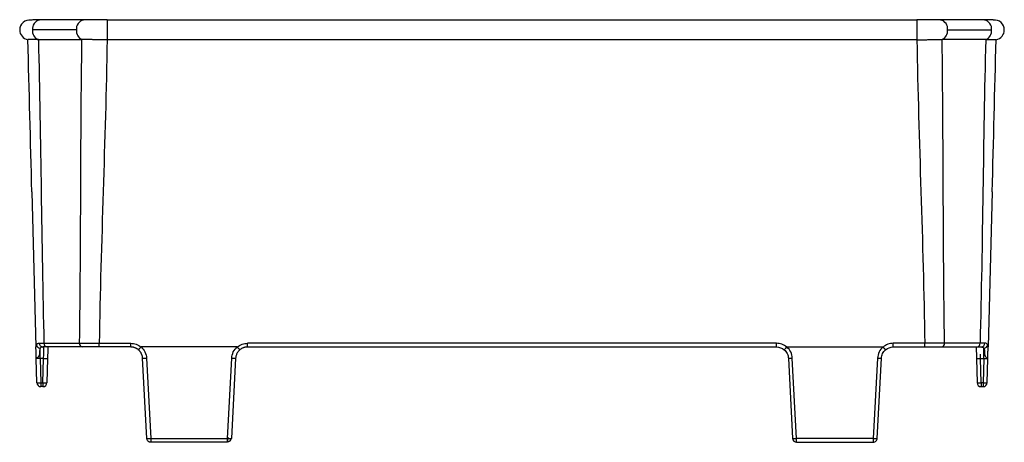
# Model space of a CAD drawing. Header units: millimetres. Extents: x -724 to 2234, y 427 to 799.
# Tile 4 of 8: x 171 to 295, y 627 to 680. Entities that reach past the tile are written whole.
import ezdxf

# ---------------------------------------------------------------- set-up
doc = ezdxf.new("R2010")
doc.units = ezdxf.units.MM

# ---------------------------------------------------------------- blocks, each defined once
blk = doc.blocks.new('Drawing View2')
at = {"color": 7, "linetype": 'Continuous', "lineweight": 25}
for p, q in [((-3, 0), (-8.55, 0)), ((0, 0), (0, -2.49)), ((0, 0), (102.01, 0)), ((102.01, 0), (102.01, -2.49)), ((110.56, 0), (105.02, 0)), ((-9.66, -0.01), (-9.67, -0.01)), ((-3.89, -1.25), (-9.43, -1.25)), ((-8.69, -2.48), (-3.2, -2.48)), ((105.17, -2.48), (105.21, -2.48)), ((110.7, -2.48), (105.21, -2.48)), ((105.9, -1.25), (111.44, -1.25)), ((102.01, -2.49), (0, -2.49)), ((-9.51, -21.65), (-8.99, -41.18)), ((111.52, -21.65), (111.01, -41.18)), ((-7.98, -40.71), (-3.5, -40.71)), ((-1.02, -40.72), (2.95, -40.72)), ((-1.02, -41.18), (-1.02, -40.72)), ((2.95, -41.18), (2.95, -40.72)), ((84.34, -40.72), (17.67, -40.72)), ((17.67, -41.18), (17.67, -40.72)), ((84.34, -41.18), (84.34, -40.72)), ((103.03, -40.72), (99.06, -40.72)), ((99.06, -41.18), (99.06, -40.72)), ((103.03, -41.18), (103.03, -40.72)), ((109.99, -40.71), (105.51, -40.71)), ((-8.99, -41.35), (-8.99, -41.18)), ((-8.98, -41.64), (-8.99, -41.35)), ((-8.46, -42.65), (-8.46, -41.34)), ((-7.98, -41.24), (-7.98, -41.18)), ((-3.15, -41.18), (-7.64, -41.18)), ((2.95, -41.18), (-1.02, -41.18)), ((16.38, -41.18), (4.25, -41.18)), ((16.66, -41.59), (16.72, -41.53)), ((17.67, -41.18), (84.34, -41.18)), ((85.35, -41.59), (85.29, -41.53)), ((85.64, -41.18), (97.77, -41.18)), ((99.06, -41.18), (103.03, -41.18)), ((105.16, -41.18), (109.65, -41.18)), ((110, -41.24), (109.99, -41.18)), ((110.47, -42.65), (110.47, -41.34)), ((111, -41.35), (111.01, -41.18)), ((111, -41.64), (111, -41.35)), ((-8.93, -42.62), (-8.96, -42.65)), ((-8.88, -45.7), (-8.96, -42.65)), ((-8.03, -42.65), (-8.46, -42.65)), ((-8.46, -42.65), (-8.38, -45.7)), ((-8.11, -45.7), (-8.03, -42.65)), ((-7.53, -42.65), (-7.61, -45.7)), ((4.98, -52.71), (4.45, -42.61)), ((4.94, -42.59), (5.47, -52.7)), ((15.15, -52.7), (15.68, -42.59)), ((16.17, -42.61), (15.64, -52.71)), ((85.84, -42.61), (86.37, -52.71)), ((86.86, -52.7), (86.33, -42.59)), ((97.07, -42.59), (96.54, -52.7)), ((97.03, -52.71), (97.56, -42.61)), ((109.54, -42.65), (109.62, -45.7)), ((110.04, -42.65), (110.47, -42.65)), ((110.12, -45.7), (110.04, -42.65)), ((110.47, -42.65), (110.39, -45.7)), ((110.89, -45.7), (110.97, -42.65)), ((110.95, -42.62), (110.97, -42.65)), ((-8.38, -45.7), (-8.11, -45.7)), ((-8.38, -45.7), (-8.38, -46.18)), ((-8.11, -45.7), (-8.11, -46.18)), ((110.39, -45.7), (110.12, -45.7)), ((110.12, -45.7), (110.12, -46.18)), ((110.39, -45.7), (110.39, -46.18)), ((-8.11, -46.18), (-8.38, -46.18)), ((110.12, -46.18), (110.39, -46.18)), ((5.47, -52.7), (15.15, -52.7)), ((15.15, -53.18), (5.48, -53.18)), ((15.18, -52.55), (15.15, -53.09)), ((96.54, -52.7), (86.86, -52.7)), ((86.86, -53.18), (96.53, -53.18))]:
    blk.add_line(p, q, dxfattribs=at)
for centre, radius, start, end in [((-9.79, -1.25), 1.25, 82.7265, 180), ((-8.3, -1.11), 1.13, 102.3112, 187.1601), ((110.32, -1.11), 1.13, 352.8399, 77.6888), ((111.8, -1.25), 1.25, 0, 95.6295), ((-2.77, -1.11), 1.13, 102.0794, 187.3178), ((104.78, -1.11), 1.13, 352.6822, 77.9206), ((-9.79, -1.25), 1.25, 180, 259.9438), ((-8.23, -1.37), 1.21, 174.2808, 247.0332), ((-2.69, -1.37), 1.21, 174.2772, 247.0522), ((104.7, -1.37), 1.21, 292.9478, 5.7228), ((110.24, -1.37), 1.21, 292.9668, 5.7192), ((111.8, -1.25), 1.25, 280.0562, 0), ((-8.43, -40.83), 0.512, 189.6733, 267.3209), ((-8.11, -40.73), 0.46, 177.902, 266.0718), ((-7.55, -40.76), 0.433, 173.0761, 258.8731), ((-3.07, -40.76), 0.433, 173.0761, 258.8731), ((105.08, -40.76), 0.433, 281.1269, 6.9239), ((109.56, -40.76), 0.433, 281.1269, 6.9239), ((110.12, -40.73), 0.46, 273.9282, 2.098), ((110.45, -40.83), 0.512, 272.6791, 350.3267), ((-7.78, -37.87), 4.78, 267.0055, 272.9945), ((4.57, -37.92), 4.69, 268.5083, 274.4927), ((16.05, -37.92), 4.69, 265.5073, 271.4917), ((85.96, -37.92), 4.69, 268.5083, 274.4927), ((97.44, -37.92), 4.69, 265.5073, 271.4917), ((109.79, -37.87), 4.78, 267.0055, 272.9945), ((-8.63, -40.92), 4.78, 267.0055, 272.9945), ((-8.38, -45.68), 0.5, 181.5, 270), ((-7.86, -40.92), 4.78, 267.0055, 272.9945), ((-8.11, -45.68), 0.5, 270, 358.5), ((109.87, -40.92), 4.78, 267.0055, 272.9945), ((110.12, -45.68), 0.5, 181.5, 270), ((110.64, -40.92), 4.78, 267.0055, 272.9945), ((110.39, -45.68), 0.5, 270, 358.5), ((5.1, -48.02), 4.69, 268.5083, 274.4927), ((5.23, -50.37), 2.36, 264.0433, 275.9567), ((15.52, -48.02), 4.69, 265.5073, 271.4917), ((15.2, -52.64), 0.445, 263.4923, 350.4061), ((86.49, -48.02), 4.69, 268.5083, 274.4927), ((86.86, -52.69), 0.49, 183, 270), ((96.91, -48.02), 4.69, 265.5073, 271.4917), ((96.79, -50.37), 2.36, 264.0433, 275.9567)]:
    blk.add_arc(centre, radius, start, end, dxfattribs=at)
for points, knots in [([(0, 0), (-0.28, 0), (-0.84, 0), (-1.64, 0), (-2.38, 0), (-2.8, 0), (-3.01, 0)], [0, 0, 0, 0, 0.251352, 0.500357, 0.750554, 1, 1, 1, 1]), ([(105.02, 0), (104.81, 0), (104.4, 0), (103.65, 0), (102.85, 0), (102.29, 0), (102.01, 0)], [0, 0, 0, 0, 0.249446, 0.499643, 0.748648, 1, 1, 1, 1]), ([(-8.55, 0), (-8.72, 0), (-9.07, 0), (-9.41, 0), (-9.61, -0.01), (-9.62, -0.01), (-9.62, -0.01)], [0, 0, 0, 0, 0.27179, 0.538579, 0.804144, 1, 1, 1, 1]), ([(111.67, -0.01), (111.67, 0), (111.65, 0), (111.44, 0), (111.09, 0), (110.74, 0), (110.56, 0)], [0, 0, 0, 0, 0.208659, 0.470559, 0.733101, 1, 1, 1, 1]), ([(-8.7, -2.48), (-8.75, -2.48), (-8.85, -2.48), (-8.99, -2.48), (-9.12, -2.48), (-9.25, -2.48), (-9.37, -2.48), (-9.48, -2.48), (-9.58, -2.48), (-9.67, -2.48), (-9.75, -2.48), (-9.82, -2.48), (-9.88, -2.48), (-9.92, -2.48), (-9.96, -2.48), (-9.99, -2.48), (-10, -2.48), (-10.01, -2.48), (-10.01, -2.48)], [0, 0, 0, 0, 0.061317, 0.123132, 0.185369, 0.247956, 0.310829, 0.373925, 0.437159, 0.500456, 0.563739, 0.626929, 0.689952, 0.752732, 0.815197, 0.877275, 0.938898, 1, 1, 1, 1]), ([(-0.02, -2.49), (-0.09, -2.49), (-0.23, -2.49), (-0.44, -2.49), (-0.66, -2.49), (-0.88, -2.49), (-1.11, -2.49), (-1.34, -2.49), (-1.57, -2.49), (-1.81, -2.48), (-2.05, -2.48), (-2.28, -2.48), (-2.51, -2.48), (-2.73, -2.48), (-2.95, -2.48), (-3.09, -2.48), (-3.16, -2.48)], [0, 0, 0, 0, 0.058687, 0.119597, 0.182698, 0.247944, 0.315279, 0.384641, 0.45596, 0.529165, 0.604103, 0.680652, 0.758688, 0.838053, 0.918561, 1, 1, 1, 1]), ([(102.03, -2.49), (102.1, -2.49), (102.25, -2.49), (102.48, -2.49), (102.73, -2.49), (103, -2.49), (103.28, -2.48), (103.58, -2.48), (103.89, -2.48), (104.21, -2.48), (104.54, -2.48), (104.86, -2.48), (105.07, -2.48), (105.17, -2.48)], [0, 0, 0, 0, 0.060812, 0.12681, 0.198969, 0.277049, 0.361039, 0.451377, 0.548578, 0.65223, 0.761783, 0.877286, 1, 1, 1, 1]), ([(110.71, -2.48), (110.76, -2.48), (110.87, -2.48), (111.01, -2.48), (111.13, -2.48), (111.25, -2.48), (111.35, -2.48), (111.44, -2.48), (111.53, -2.48), (111.6, -2.48), (111.66, -2.48), (111.72, -2.48), (111.79, -2.48), (111.88, -2.48), (111.96, -2.48), (112.01, -2.48), (112.02, -2.48), (112.02, -2.48)], [0, 0, 0, 0, 0.064192, 0.1257718, 0.1848919, 0.2415109, 0.2955392, 0.3471148, 0.3963545, 0.443347, 0.4881564, 0.5307795, 0.5710925, 0.6777811, 0.7844857, 0.8915929, 1, 1, 1, 1]), ([(-8.99, -41.35), (-8.99, -41.34), (-8.99, -41.31), (-8.99, -41.27), (-8.99, -41.19), (-8.98, -41.1), (-8.97, -41), (-8.95, -40.94), (-8.94, -40.92)], [0, 0, 0, 0, 0.062001, 0.125356, 0.250714, 0.500413, 0.748619, 1, 1, 1, 1]), ([(-8.94, -40.92), (-8.93, -40.9), (-8.91, -40.87), (-8.88, -40.82), (-8.85, -40.79), (-8.8, -40.76), (-8.76, -40.74), (-8.7, -40.72), (-8.64, -40.71), (-8.59, -40.71), (-8.57, -40.71)], [0, 0, 0, 0, 0.119717, 0.240399, 0.362351, 0.485854, 0.611163, 0.738501, 0.868059, 1, 1, 1, 1]), ([(-8.57, -40.71), (-8.54, -40.71), (-8.49, -40.71), (-8.4, -40.71), (-8.31, -40.71), (-8.2, -40.71), (-8.1, -40.71), (-8.02, -40.71), (-7.98, -40.71)], [0, 0, 0, 0, 0.163688, 0.328817, 0.495217, 0.662698, 0.83104, 1, 1, 1, 1]), ([(-3.5, -40.71), (-3.45, -40.71), (-3.37, -40.71), (-3.23, -40.71), (-3.08, -40.71), (-2.94, -40.71), (-2.79, -40.71), (-2.64, -40.71), (-2.49, -40.72), (-2.33, -40.72), (-2.18, -40.72), (-2.03, -40.72), (-1.88, -40.72), (-1.73, -40.72), (-1.58, -40.72), (-1.44, -40.72), (-1.29, -40.72), (-1.16, -40.72), (-1.07, -40.72), (-1.02, -40.72)], [0, 0, 0, 0, 0.0663994, 0.1322957, 0.1975658, 0.2620969, 0.3257887, 0.3885543, 0.4503215, 0.5110316, 0.570588, 0.6289257, 0.6860053, 0.7417865, 0.796231, 0.8493031, 0.9009718, 0.9512109, 1, 1, 1, 1]), ([(2.95, -40.72), (3.18, -40.72), (3.42, -40.76), (3.86, -40.92), (4.06, -41.04), (4.24, -41.19)], [0, 0, 0, 0, 0.5, 0.5, 1, 1, 1, 1]), ([(16.39, -41.19), (16.56, -41.04), (16.77, -40.92), (17.21, -40.76), (17.44, -40.72), (17.67, -40.72)], [0, 0, 0, 0, 0.5, 0.5, 1, 1, 1, 1]), ([(85.63, -41.19), (85.45, -41.04), (85.25, -40.92), (84.81, -40.76), (84.57, -40.72), (84.34, -40.72)], [0, 0, 0, 0, 0.5, 0.5, 1, 1, 1, 1]), ([(99.06, -40.72), (98.83, -40.72), (98.6, -40.76), (98.16, -40.92), (97.95, -41.04), (97.78, -41.19)], [0, 0, 0, 0, 0.5, 0.5, 1, 1, 1, 1]), ([(105.51, -40.71), (105.18, -40.71), (104.79, -40.71), (103.95, -40.72), (103.49, -40.72), (103.03, -40.72)], [0, 0, 0, 0, 0.5, 0.5, 1, 1, 1, 1]), ([(110.95, -40.92), (110.92, -40.84), (110.87, -40.79), (110.75, -40.72), (110.67, -40.71), (110.58, -40.71)], [0, 0, 0, 0, 0.5, 0.5, 1, 1, 1, 1]), ([(111, -41.35), (111, -41.32), (111, -41.3), (111, -41.26), (111, -41.24), (111, -41.18), (111, -41.14), (110.99, -41.03), (110.97, -40.97), (110.95, -40.92)], [0, 0, 0, 0, 0.125, 0.125, 0.25, 0.25, 0.5, 0.5, 1, 1, 1, 1]), ([(-8.96, -42.65), (-8.96, -42.51), (-8.97, -42.25), (-8.98, -41.9), (-8.98, -41.71), (-8.98, -41.64)], [0, 0, 0, 0, 0.371667, 0.742479, 1, 1, 1, 1]), ([(-8.46, -41.34), (-8.48, -41.41), (-8.54, -41.55), (-8.53, -41.87), (-8.56, -42.15), (-8.63, -42.35), (-8.71, -42.47), (-8.83, -42.54), (-8.92, -42.59), (-8.93, -42.61), (-8.93, -42.62)], [0, 0, 0, 0, 0.210551, 0.419537, 0.632627, 0.690543, 0.758637, 0.862409, 0.947101, 1, 1, 1, 1]), ([(-8.14, -41.18), (-8.16, -41.19), (-8.21, -41.19), (-8.26, -41.2), (-8.32, -41.21), (-8.36, -41.23), (-8.4, -41.26), (-8.43, -41.3), (-8.45, -41.33), (-8.46, -41.34)], [0, 0, 0, 0, 0.147668, 0.292883, 0.436136, 0.577941, 0.718826, 0.859331, 1, 1, 1, 1]), ([(-8.03, -42.65), (-8.03, -42.53), (-8.02, -42.31), (-8.01, -41.94), (-7.99, -41.57), (-7.98, -41.29), (-7.98, -41.25), (-7.98, -41.24)], [0, 0, 0, 0, 0.173767, 0.326492, 0.567882, 0.85823, 1, 1, 1, 1]), ([(-7.49, -41.18), (-7.49, -41.21), (-7.5, -41.34), (-7.51, -41.7), (-7.52, -42.18), (-7.53, -42.49), (-7.53, -42.65)], [0, 0, 0, 0, 0.072845, 0.43832, 0.724219, 1, 1, 1, 1]), ([(-1.02, -41.18), (-1.22, -41.18), (-1.41, -41.18), (-1.8, -41.18), (-1.99, -41.18), (-2.53, -41.18), (-2.87, -41.18), (-3.15, -41.18)], [0, 0, 0, 0, 0.25, 0.25, 0.5, 0.5, 1, 1, 1, 1]), ([(3.92, -41.54), (3.89, -41.51), (3.83, -41.46), (3.73, -41.4), (3.62, -41.34), (3.52, -41.29), (3.4, -41.25), (3.29, -41.22), (3.18, -41.2), (3.07, -41.19), (2.99, -41.19), (2.95, -41.18)], [0, 0, 0, 0, 0.115441, 0.229793, 0.34306, 0.455243, 0.566345, 0.676368, 0.785317, 0.893193, 1, 1, 1, 1]), ([(3.92, -41.54), (3.92, -41.54), (3.93, -41.54), (3.94, -41.53), (3.95, -41.51), (3.98, -41.49), (4.01, -41.45), (4.04, -41.42), (4.07, -41.38), (4.11, -41.34), (4.14, -41.3), (4.17, -41.26), (4.21, -41.22), (4.23, -41.2), (4.24, -41.19)], [0, 0, 0, 0, 0.092473, 0.186438, 0.280816, 0.374494, 0.466395, 0.555547, 0.641135, 0.72253, 0.799294, 0.871172, 0.938064, 1, 1, 1, 1]), ([(4.45, -42.61), (4.45, -42.56), (4.44, -42.48), (4.42, -42.36), (4.39, -42.24), (4.35, -42.14), (4.31, -42.04), (4.26, -41.94), (4.21, -41.86), (4.15, -41.78), (4.1, -41.71), (4.04, -41.65), (3.98, -41.59), (3.94, -41.56), (3.92, -41.54)], [0, 0, 0, 0, 0.104523, 0.205193, 0.302012, 0.394977, 0.484091, 0.569351, 0.650759, 0.728314, 0.802015, 0.871863, 0.937858, 1, 1, 1, 1]), ([(4.25, -41.18), (4.45, -41.35), (4.62, -41.57), (4.86, -42.06), (4.93, -42.33), (4.94, -42.59)], [0, 0, 0, 0, 0.5, 0.5, 1, 1, 1, 1]), ([(15.68, -42.59), (15.7, -42.33), (15.76, -42.06), (16, -41.57), (16.18, -41.35), (16.38, -41.18)], [0, 0, 0, 0, 0.5, 0.5, 1, 1, 1, 1]), ([(16.7, -41.54), (16.67, -41.57), (16.61, -41.62), (16.52, -41.71), (16.44, -41.82), (16.36, -41.94), (16.29, -42.09), (16.23, -42.25), (16.19, -42.42), (16.18, -42.54), (16.17, -42.61)], [0, 0, 0, 0, 0.094669, 0.198006, 0.310011, 0.430681, 0.560017, 0.698017, 0.844678, 1, 1, 1, 1]), ([(16.7, -41.54), (16.7, -41.54), (16.7, -41.54), (16.69, -41.53), (16.67, -41.51), (16.65, -41.48), (16.62, -41.45), (16.59, -41.42), (16.55, -41.38), (16.52, -41.34), (16.48, -41.3), (16.45, -41.26), (16.42, -41.22), (16.4, -41.2), (16.39, -41.19)], [0, 0, 0, 0, 0.0926695, 0.1868337, 0.2813991, 0.3752363, 0.4672548, 0.5564719, 0.6420647, 0.7233994, 0.800038, 0.8717264, 0.9383694, 1, 1, 1, 1]), ([(17.67, -41.18), (17.63, -41.19), (17.54, -41.19), (17.41, -41.2), (17.29, -41.23), (17.16, -41.27), (17.04, -41.32), (16.92, -41.38), (16.81, -41.45), (16.74, -41.51), (16.7, -41.54)], [0, 0, 0, 0, 0.120233, 0.241821, 0.364766, 0.489073, 0.614746, 0.741789, 0.870206, 1, 1, 1, 1]), ([(85.31, -41.54), (85.31, -41.54), (85.32, -41.54), (85.33, -41.53), (85.34, -41.51), (85.37, -41.49), (85.4, -41.45), (85.43, -41.42), (85.46, -41.38), (85.5, -41.34), (85.53, -41.3), (85.56, -41.26), (85.6, -41.22), (85.62, -41.2), (85.63, -41.19)], [0, 0, 0, 0, 0.092473, 0.186438, 0.280816, 0.374494, 0.466395, 0.555547, 0.641135, 0.72253, 0.799294, 0.871172, 0.938064, 1, 1, 1, 1]), ([(85.31, -41.54), (85.47, -41.67), (85.6, -41.84), (85.78, -42.2), (85.83, -42.4), (85.84, -42.61)], [0, 0, 0, 0, 0.5, 0.5, 1, 1, 1, 1]), ([(86.33, -42.59), (86.32, -42.33), (86.25, -42.06), (86.01, -41.57), (85.84, -41.35), (85.64, -41.18)], [0, 0, 0, 0, 0.5, 0.5, 1, 1, 1, 1]), ([(97.77, -41.18), (97.57, -41.35), (97.39, -41.57), (97.15, -42.06), (97.09, -42.33), (97.07, -42.59)], [0, 0, 0, 0, 0.5, 0.5, 1, 1, 1, 1]), ([(97.56, -42.61), (97.57, -42.4), (97.62, -42.2), (97.81, -41.84), (97.93, -41.67), (98.09, -41.54)], [0, 0, 0, 0, 0.5, 0.5, 1, 1, 1, 1]), ([(98.09, -41.54), (98.09, -41.54), (98.09, -41.54), (98.08, -41.53), (98.06, -41.51), (98.04, -41.48), (98.01, -41.45), (97.98, -41.42), (97.94, -41.38), (97.91, -41.34), (97.87, -41.3), (97.84, -41.26), (97.81, -41.22), (97.79, -41.2), (97.78, -41.19)], [0, 0, 0, 0, 0.092669, 0.186834, 0.281399, 0.375236, 0.467255, 0.556472, 0.642065, 0.723399, 0.800038, 0.871726, 0.938369, 1, 1, 1, 1]), ([(103.03, -41.18), (103.23, -41.18), (103.43, -41.18), (103.82, -41.18), (104.01, -41.18), (104.55, -41.18), (104.88, -41.18), (105.16, -41.18)], [0, 0, 0, 0, 0.25, 0.25, 0.5, 0.5, 1, 1, 1, 1]), ([(109.51, -41.18), (109.51, -41.21), (109.51, -41.34), (109.52, -41.7), (109.53, -42.18), (109.54, -42.49), (109.54, -42.65)], [0, 0, 0, 0, 0.072845, 0.43832, 0.724219, 1, 1, 1, 1]), ([(110.15, -41.18), (110.23, -41.18), (110.3, -41.2), (110.4, -41.25), (110.44, -41.29), (110.47, -41.34)], [0, 0, 0, 0, 0.5, 0.5, 1, 1, 1, 1]), ([(110.47, -41.34), (110.5, -41.41), (110.55, -41.55), (110.55, -41.87), (110.57, -42.15), (110.64, -42.35), (110.73, -42.47), (110.84, -42.54), (110.93, -42.59), (110.94, -42.61), (110.95, -42.62)], [0, 0, 0, 0, 0.210551, 0.419537, 0.632627, 0.690543, 0.758637, 0.862409, 0.947101, 1, 1, 1, 1]), ([(110.97, -42.65), (110.97, -42.51), (110.98, -42.25), (110.99, -41.9), (110.99, -41.71), (111, -41.64)], [0, 0, 0, 0, 0.371667, 0.742479, 1, 1, 1, 1]), ([(-8.46, -42.65), (-8.48, -42.64), (-8.52, -42.64), (-8.59, -42.64), (-8.65, -42.63), (-8.71, -42.63), (-8.76, -42.63), (-8.83, -42.63), (-8.89, -42.63), (-8.95, -42.64), (-8.95, -42.64), (-8.96, -42.65)], [0, 0, 0, 0, 0.087452, 0.173261, 0.25745, 0.340043, 0.421065, 0.500544, 0.660695, 0.827115, 1, 1, 1, 1]), ([(110.47, -42.65), (110.6, -42.64), (110.73, -42.63), (110.92, -42.63), (110.97, -42.64), (110.97, -42.65)], [0, 0, 0, 0, 0.5, 0.5, 1, 1, 1, 1]), ([(5.48, -53.18), (5.46, -53.18), (5.41, -53.18), (5.35, -53.17), (5.29, -53.15), (5.25, -53.13), (5.2, -53.1), (5.17, -53.07), (5.11, -53.03), (5.05, -52.95), (5, -52.83), (4.99, -52.75), (4.98, -52.71)], [0, 0, 0, 0, 0.09111, 0.17569, 0.253737, 0.32525, 0.390227, 0.448666, 0.500566, 0.673543, 0.840021, 1, 1, 1, 1]), ([(5.47, -52.71), (5.47, -52.73), (5.47, -52.78), (5.47, -52.86), (5.47, -52.94), (5.47, -53.01), (5.48, -53.08), (5.48, -53.14), (5.48, -53.18), (5.48, -53.18), (5.48, -53.18)], [0, 0, 0, 0, 0.094708, 0.198079, 0.310109, 0.430796, 0.560133, 0.698117, 0.844741, 1, 1, 1, 1]), ([(15.15, -53.18), (15.15, -53.18), (15.15, -53.13), (15.15, -52.95), (15.15, -52.83), (15.15, -52.7)], [0, 0, 0, 0, 0.5, 0.5, 1, 1, 1, 1]), ([(86.86, -53.18), (86.86, -53.18), (86.86, -53.13), (86.86, -53), (86.86, -52.94), (86.86, -52.83), (86.86, -52.76), (86.86, -52.7)], [0, 0, 0, 0, 0.5, 0.5, 0.75, 0.75, 1, 1, 1, 1]), ([(96.54, -52.71), (96.54, -52.78), (96.54, -52.84), (96.54, -52.95), (96.54, -53), (96.54, -53.13), (96.53, -53.18), (96.53, -53.18)], [0, 0, 0, 0, 0.25, 0.25, 0.5, 0.5, 1, 1, 1, 1]), ([(96.53, -53.18), (96.66, -53.18), (96.78, -53.13), (96.92, -53), (96.96, -52.95), (97.01, -52.84), (97.03, -52.78), (97.03, -52.71)], [0, 0, 0, 0, 0.5, 0.5, 0.75, 0.75, 1, 1, 1, 1])]:
    blk.add_open_spline(points, degree=3, knots=knots, dxfattribs=at)
for points in [[(-9.51, -21.65), (-9.67, -15.26), (-9.84, -8.87), (-10.01, -2.48)], [(-8.69, -2.48), (-8.69, -2.48), (-8.7, -2.48), (-8.7, -2.48)], [(-8.69, -2.48), (-8.37, -15.22), (-8.31, -27.97), (-7.98, -40.71)], [(-3.5, -40.71), (-3.31, -27.97), (-3.38, -15.22), (-3.2, -2.48)], [(-3.16, -2.48), (-3.17, -2.48), (-3.19, -2.48), (-3.2, -2.48)], [(105.51, -40.71), (105.32, -27.97), (105.39, -15.22), (105.21, -2.48)], [(110.7, -2.48), (110.39, -15.22), (110.32, -27.97), (109.99, -40.71)], [(110.7, -2.48), (110.71, -2.48), (110.71, -2.48), (110.71, -2.48)], [(111.52, -21.65), (111.69, -15.26), (111.85, -8.87), (112.02, -2.48)], [(-0.02, -2.49), (-0.24, -15.23), (-0.81, -27.97), (-1.02, -40.72)], [(-0.02, -2.49), (-0.01, -2.49), (-0.01, -2.49), (0, -2.49)], [(102.03, -2.49), (102.03, -2.49), (102.02, -2.49), (102.01, -2.49)], [(102.03, -2.49), (102.25, -15.23), (102.83, -27.97), (103.03, -40.72)], [(110.58, -40.71), (110.42, -40.71), (110.23, -40.71), (109.99, -40.71)], [(-7.64, -41.18), (-7.84, -41.18), (-8, -41.18), (-8.14, -41.18)], [(4.24, -41.19), (4.24, -41.19), (4.24, -41.18), (4.25, -41.18)], [(16.38, -41.18), (16.38, -41.18), (16.38, -41.19), (16.39, -41.19)], [(84.34, -41.18), (84.7, -41.18), (85.04, -41.31), (85.31, -41.54)], [(85.64, -41.18), (85.63, -41.18), (85.63, -41.19), (85.63, -41.19)], [(97.78, -41.19), (97.77, -41.19), (97.77, -41.18), (97.77, -41.18)], [(98.09, -41.54), (98.36, -41.31), (98.71, -41.18), (99.06, -41.18)], [(109.65, -41.18), (109.85, -41.18), (110.02, -41.18), (110.15, -41.18)], [(110.04, -42.65), (110.04, -42.45), (110.03, -42.26), (110.03, -42.08)], [(4.98, -52.71), (4.98, -52.71), (4.98, -52.71), (4.98, -52.71)], [(5.47, -52.7), (5.47, -52.7), (5.47, -52.71), (5.47, -52.71)], [(15.64, -52.71), (15.64, -52.72), (15.64, -52.72), (15.64, -52.72)], [(86.37, -52.71), (86.37, -52.72), (86.37, -52.72), (86.37, -52.72)], [(96.54, -52.7), (96.54, -52.7), (96.54, -52.71), (96.54, -52.71)], [(97.03, -52.71), (97.03, -52.71), (97.03, -52.71), (97.03, -52.71)]]:
    blk.add_open_spline(points, degree=3, dxfattribs=at)

msp = doc.modelspace()

# ---------------------------------------------------------------- block references
at = {"color": 7, "linetype": 'Continuous', "lineweight": 25}
msp.add_blockref('Drawing View2', (182.27, 680.07), dxfattribs=at)

doc.saveas('drawing.dxf')
